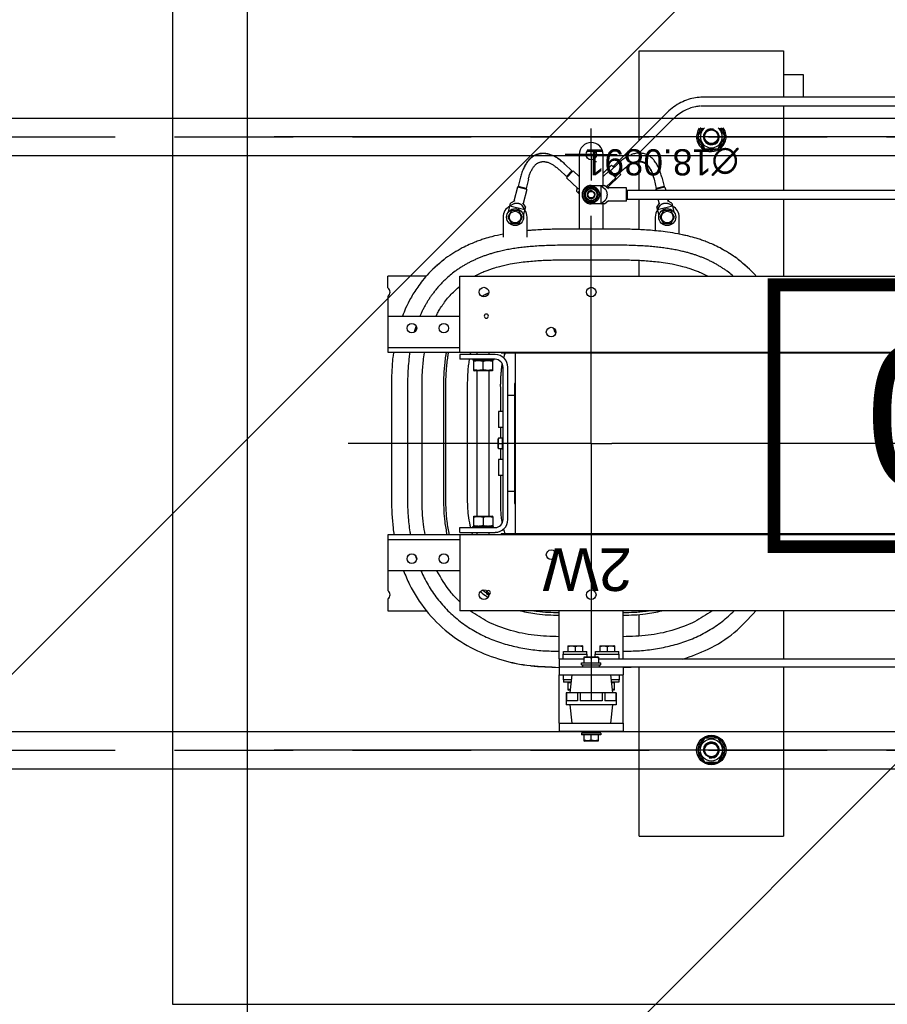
# Model space of a CAD drawing. Header units: centimetres. Extents: x -228435 to 111511, y -89367 to 428125.
# Tile 132 of 216: x -70844 to -69684, y 99900 to 101217. Entities that reach past the tile are written whole.
import ezdxf
from ezdxf.enums import TextEntityAlignment as Align

# ---------------------------------------------------------------- set-up
doc = ezdxf.new("R2010")
doc.units = ezdxf.units.CM
doc.header["$LTSCALE"] = 50
for name, pattern in [('CENTER', [2, 1.25, -0.25, 0.25, -0.25]), ('DASHDOT2', [12.7, 6.35, -3.175, 0, -3.175]), ('HIDDEN2', [4.7625, 3.175, -1.5875])]:
    doc.linetypes.add(name, pattern=pattern)
doc.layers.get('0').update_dxf_attribs({"color": 8})
for name, color, linetype in [('ARCH_INFO_AREA_ETYKIETY_200', 8, 'Continuous'), ('ARCH_INFO_OSIE_IST', 8, 'DASHDOT2'), ('ARCH_POMOCNICZE_IST', 8, 'HIDDEN2'), ('ARCH_WIDOK_IST', 8, 'Continuous'), ('Osie rzutów$0$ARCH_INFO_OSIE_OPISY_IST', 8, 'Continuous')]:
    doc.layers.add(name, color=color, linetype=linetype)
doc.layers.add('ARCH_WIDOK', color=8, linetype='Continuous', lineweight=13)
doc.layers.add('EL_Transformator RESIBLOC', color=8, linetype='Continuous', lineweight=25)
doc.styles.add('Arial', font='ARIAL.TTF')
doc.styles.add('TEXTSTYLE_4', font='txt', dxfattribs={"width": 0.8})

# ---------------------------------------------------------------- blocks, each defined once
blk = doc.blocks.new('resibloc 20-04')
at = {"layer": 'EL_Transformator RESIBLOC', "linetype": 'Continuous'}
for p, q in [((9041.98, 19094.04), (9041.98, 19116.65)), ((9061.27, 19116.65), (9041.98, 19116.65)), ((9061.27, 19116.65), (9061.27, 19094.04)), ((9050.7, 19106.76), (9049.77, 19105.15)), ((9052.55, 19106.76), (9050.7, 19106.76)), ((9053.48, 19105.15), (9052.55, 19106.76)), ((9049.88, 19105.35), (9049.83, 19105.35)), ((9049.77, 19105.15), (9050.7, 19103.55)), ((9049.83, 19104.96), (9049.88, 19104.96)), ((9052.55, 19103.55), (9053.48, 19105.15)), ((9066.73, 19103.92), (9066.81, 19103.95)), ((9066.73, 19103.92), (9066.73, 19103.14)), ((9066.81, 19103.95), (9068.58, 19103.95)), ((9068.66, 19103.92), (9068.58, 19103.95)), ((9068.66, 19103.14), (9068.66, 19103.92)), ((9050.7, 19103.55), (9052.55, 19103.55)), ((9071.98, 19102.61), (9063.41, 19102.61)), ((9063.41, 19101.54), (9063.41, 19102.61)), ((9066.41, 19103.14), (9068.98, 19103.14)), ((9066.41, 19102.88), (9066.41, 19103.14)), ((9066.41, 19102.88), (9068.98, 19102.88)), ((9066.56, 19102.61), (9066.56, 19102.88)), ((9067.69, 19103.85), (9067.69, 19103.14)), ((9068.82, 19102.61), (9068.82, 19102.88)), ((9068.98, 19102.88), (9068.98, 19103.14)), ((9071.98, 19101.54), (9071.98, 19102.61)), ((9071.98, 19101.54), (9063.41, 19101.54)), ((9063.41, 19101.54), (9063.41, 19095.11)), ((9064.82, 19099.13), (9065.12, 19101.54)), ((9070.57, 19099.13), (9070.27, 19101.54)), ((9071.98, 19101.54), (9071.98, 19095.11)), ((9064.37, 19099.13), (9071.02, 19099.13)), ((9064.37, 19097.52), (9064.37, 19099.13)), ((9071.02, 19097.52), (9071.02, 19099.13)), ((9064.37, 19097.52), (9071.02, 19097.52)), ((9064.38, 19098.59), (9065.86, 19098.59)), ((9064.38, 19097.52), (9064.38, 19098.59)), ((9065.12, 19095.11), (9064.82, 19097.52)), ((9065.86, 19097.52), (9065.86, 19098.59)), ((9066.21, 19098.59), (9069.18, 19098.59)), ((9066.21, 19097.52), (9066.21, 19098.59)), ((9069.18, 19097.52), (9069.18, 19098.59)), ((9069.53, 19098.59), (9071.01, 19098.59)), ((9069.53, 19097.52), (9069.53, 19098.59)), ((9070.27, 19095.11), (9070.57, 19097.52)), ((9071.01, 19097.52), (9071.01, 19098.59)), ((9064, 19096.07), (9065, 19096.07)), ((9064, 19095.75), (9064, 19096.07)), ((9064.59, 19097.11), (9064.66, 19097.14)), ((9064.59, 19097.11), (9064.59, 19096.1)), ((9064.66, 19096.07), (9064.59, 19096.1)), ((9064.66, 19097.14), (9064.87, 19097.14)), ((9070.39, 19096.07), (9071.39, 19096.07)), ((9070.52, 19097.14), (9070.73, 19097.14)), ((9070.8, 19097.11), (9070.73, 19097.14)), ((9070.73, 19096.07), (9070.8, 19096.1)), ((9070.8, 19096.1), (9070.8, 19097.11)), ((9071.39, 19095.75), (9071.39, 19096.07)), ((9071.98, 19095.11), (9063.41, 19095.11)), ((9063.41, 19094.04), (9063.41, 19095.11)), ((9063.94, 19095.75), (9065.04, 19095.75)), ((9063.94, 19095.11), (9063.94, 19095.75)), ((9070.35, 19095.75), (9071.44, 19095.75)), ((9071.44, 19095.11), (9071.44, 19095.75)), ((9071.98, 19092.97), (9071.98, 19095.11)), ((9063.41, 19094.04), (9007.98, 19094.04)), ((9071.98, 19094.04), (9063.41, 19094.04)), ((9068.98, 19093.77), (9066.41, 19093.77)), ((9066.41, 19093.77), (9066.41, 19093.5)), ((9068.98, 19093.5), (9066.41, 19093.5)), ((9066.57, 19094.04), (9066.57, 19093.77)), ((9066.73, 19092.73), (9066.73, 19093.5)), ((9067.69, 19092.79), (9067.69, 19093.5)), ((9068.66, 19092.73), (9068.66, 19093.5)), ((9068.83, 19094.04), (9068.83, 19093.77)), ((9068.98, 19093.77), (9068.98, 19093.5)), ((9066.73, 19092.97), (9004.66, 19092.97)), ((9041.98, 19086.54), (9041.98, 19092.97)), ((9063.41, 19092.97), (9063.41, 19086.54)), ((9063.94, 19092.97), (9063.94, 19092.32)), ((9067.16, 19092.32), (9063.94, 19092.32)), ((9064, 19092.32), (9064, 19092)), ((9066.73, 19092.73), (9066.81, 19092.7)), ((9068.58, 19092.7), (9066.81, 19092.7)), ((9067.11, 19092.32), (9067.11, 19092)), ((9067.16, 19092.7), (9067.16, 19092.32)), ((9068.23, 19092.7), (9068.23, 19092.32)), ((9071.44, 19092.32), (9068.23, 19092.32)), ((9068.28, 19092.32), (9068.28, 19092)), ((9068.66, 19092.73), (9068.58, 19092.7)), ((9071.98, 19092.97), (9068.66, 19092.97)), ((9071.39, 19092.32), (9071.39, 19092)), ((9071.44, 19092.97), (9071.44, 19092.32)), ((9071.98, 19092.97), (9071.98, 19086.54)), ((9067.11, 19092), (9064, 19092)), ((9064.58, 19091.23), (9064.66, 19091.2)), ((9064.59, 19091.23), (9064.59, 19092)), ((9066.44, 19091.2), (9064.66, 19091.2)), ((9065.55, 19091.29), (9065.55, 19092)), ((9066.52, 19091.23), (9066.44, 19091.2)), ((9066.52, 19091.23), (9066.52, 19092)), ((9071.39, 19092), (9068.28, 19092)), ((9068.87, 19091.23), (9068.87, 19092)), ((9068.87, 19091.23), (9068.95, 19091.2)), ((9070.73, 19091.2), (9068.95, 19091.2)), ((9069.84, 19091.29), (9069.84, 19092)), ((9070.81, 19091.23), (9070.73, 19091.2)), ((9070.8, 19091.23), (9070.8, 19092)), ((9061.27, 19089.91), (9061.27, 19087.03)), ((8922.13, 19086.54), (9085.26, 19086.54)), ((9061.27, 19086.71), (9061.27, 19086.54)), ((9085.26, 19076.36), (9085.26, 19086.54)), ((9094.9, 19086.54), (9089.7, 19086.54)), ((9094.9, 19084.94), (9094.9, 19086.54)), ((9094.9, 19076.36), (9094.9, 19083.84)), ((9085.26, 19081.18), (9094.9, 19081.18)), ((8927.64, 19076.36), (9079.75, 19076.36)), ((8927.64, 19076.26), (9079.75, 19076.26)), ((9077.87, 19052.05), (9077.87, 19076.26)), ((9079.75, 19076.36), (9094.9, 19076.36)), ((9079.75, 19076.36), (9079.75, 19076.26)), ((9081.36, 19076.36), (9081.36, 19076.05)), ((9082.94, 19076.36), (9082.94, 19076.05)), ((9094.9, 19077), (9085.26, 19077)), ((9085.26, 19076.05), (9080.54, 19076.05)), ((9085.26, 19075.4), (9080.54, 19075.4)), ((9080.76, 19075.4), (9080.76, 19075.28)), ((9083.54, 19075.28), (9080.76, 19075.28)), ((9080.94, 19075.28), (9080.86, 19075.24)), ((9080.86, 19073.92), (9080.86, 19075.24)), ((9082.15, 19074), (9082.15, 19075.16)), ((9083.35, 19075.28), (9083.44, 19075.24)), ((9083.43, 19073.92), (9083.43, 19075.24)), ((9083.54, 19075.4), (9083.54, 19075.28)), ((9085.26, 19076.05), (9085.26, 19075.4)), ((9078.83, 19074.33), (9078.83, 19053.98)), ((9079.47, 19074.33), (9079.47, 19053.98)), ((9080.86, 19073.92), (9080.94, 19073.88)), ((9083.35, 19073.88), (9080.94, 19073.88)), ((9081.36, 19073.88), (9081.36, 19054.43)), ((9082.94, 19073.88), (9082.94, 19054.43)), ((9083.44, 19073.92), (9083.35, 19073.88)), ((9077.97, 19072.19), (9077.87, 19072.19)), ((9077.97, 19056.12), (9077.97, 19072.19)), ((9079.8, 19071.65), (9079.8, 19068.44)), ((9084.27, 19056.65), (9084.27, 19071.65)), ((9087.14, 19071.65), (9087.14, 19056.65)), ((9087.46, 19056.65), (9087.46, 19071.65)), ((9090.32, 19071.65), (9090.32, 19056.65)), ((9092.27, 19056.65), (9092.27, 19071.65)), ((9094.42, 19056.65), (9094.42, 19071.65)), ((9077.97, 19070.58), (9078.83, 19070.58)), ((9079.47, 19068.44), (9080.11, 19068.44)), ((9080.11, 19066.3), (9080.11, 19068.44)), ((9079.47, 19066.3), (9080.11, 19066.3)), ((9079.8, 19066.3), (9079.8, 19064.85)), ((9079.47, 19064.96), (9079.56, 19064.96)), ((9079.56, 19064.96), (9079.56, 19063.47)), ((9080.09, 19064.85), (9079.56, 19064.85)), ((9080.09, 19064.85), (9080.12, 19064.78)), ((9080.12, 19064.78), (9080.12, 19063.53)), ((9079.47, 19063.35), (9079.56, 19063.35)), ((9080.05, 19064.15), (9079.56, 19064.15)), ((9079.56, 19063.46), (9080.09, 19063.46)), ((9079.56, 19063.46), (9079.56, 19063.35)), ((9079.8, 19063.46), (9079.8, 19062.01)), ((9080.09, 19063.46), (9080.12, 19063.53)), ((9079.47, 19062.01), (9080.11, 19062.01)), ((9080.11, 19059.87), (9080.11, 19062.01)), ((9079.47, 19059.87), (9080.11, 19059.87)), ((9079.8, 19059.87), (9079.8, 19056.65)), ((9077.97, 19057.73), (9078.83, 19057.73)), ((9077.87, 19056.12), (9077.97, 19056.12)), ((9080.86, 19054.39), (9080.94, 19054.43)), ((9080.86, 19054.39), (9080.86, 19053.07)), ((9080.94, 19054.43), (9083.35, 19054.43)), ((9082.15, 19054.31), (9082.15, 19053.15)), ((9083.44, 19054.39), (9083.35, 19054.43)), ((9083.43, 19053.07), (9083.43, 19054.39)), ((9080.54, 19052.9), (9085.26, 19052.9)), ((9080.76, 19053.03), (9083.54, 19053.03)), ((9080.76, 19052.9), (9080.76, 19053.03)), ((9080.94, 19053.03), (9080.86, 19053.07)), ((9083.35, 19053.03), (9083.44, 19053.07)), ((9083.54, 19052.9), (9083.54, 19053.03)), ((9085.26, 19052.26), (9085.26, 19052.9)), ((9079.75, 19052.05), (8927.64, 19052.05)), ((9079.75, 19051.95), (8927.64, 19051.95)), ((9079.75, 19051.95), (9079.75, 19052.05)), ((9094.9, 19051.95), (9079.75, 19051.95)), ((9080.54, 19052.26), (9085.26, 19052.26)), ((9081.36, 19052.26), (9081.36, 19051.95)), ((9082.94, 19052.26), (9082.94, 19051.95)), ((9085.26, 19051.95), (9085.26, 19041.77)), ((9094.9, 19051.31), (9085.26, 19051.31)), ((9094.9, 19044.47), (9094.9, 19051.95)), ((9094.9, 19047.13), (9085.26, 19047.13)), ((9094.9, 19043.36), (9094.9, 19041.77)), ((9085.26, 19041.77), (8943.44, 19041.77)), ((9041.98, 19031.48), (9041.98, 19041.77)), ((9061.27, 19041.77), (9061.27, 19039.67)), ((9089.73, 19041.77), (9094.9, 19041.77)), ((9070.91, 19039.6), (9064.48, 19039.6)), ((9064.48, 19037.65), (9070.91, 19037.65)), ((9055.91, 19036.18), (9055.91, 19033.89)), ((9059.12, 19033.89), (9059.12, 19035.72)), ((9061.27, 19035.58), (9061.27, 19031.48)), ((9064.48, 19035.5), (9070.91, 19035.5)), ((9066.09, 19035.5), (9066.09, 19032.12)), ((9069.3, 19025.53), (9069.3, 19035.5)), ((9076.27, 19036.57), (9076.27, 19033.89)), ((9079.48, 19033.89), (9079.48, 19036.57)), ((9057.02, 19034.75), (9056.53, 19033.89)), ((9058.01, 19034.75), (9057.02, 19034.75)), ((9058.51, 19033.89), (9058.01, 19034.75)), ((9077.38, 19034.75), (9076.88, 19033.89)), ((9078.37, 19034.75), (9077.38, 19034.75)), ((9078.86, 19033.89), (9078.37, 19034.75)), ((9056.53, 19033.89), (9057.02, 19033.03)), ((9056.92, 19032.04), (9056.64, 19033.19)), ((9058.81, 19032.88), (9056.83, 19032.4)), ((9057.02, 19033.03), (9058.01, 19033.03)), ((9058.01, 19033.03), (9058.51, 19033.89)), ((9058.81, 19032.88), (9058.45, 19032.34)), ((9058.62, 19033.67), (9058.89, 19032.52)), ((9076.5, 19032.52), (9076.77, 19033.67)), ((9078.56, 19032.4), (9076.58, 19032.88)), ((9076.58, 19032.88), (9076.94, 19032.34)), ((9076.88, 19033.89), (9077.38, 19033.03)), ((9077.38, 19033.03), (9078.37, 19033.03)), ((9078.37, 19033.03), (9078.86, 19033.89)), ((9078.75, 19033.19), (9078.47, 19032.04)), ((9062.87, 19031.48), (9013.95, 19031.48)), ((9056.83, 19032.4), (9057.39, 19032.08)), ((9056.92, 19032.04), (9057.48, 19031.72)), ((9057.44, 19031.48), (9057.36, 19031.78)), ((9058.54, 19031.98), (9058.89, 19032.52)), ((9058.76, 19031.48), (9058.61, 19032.09)), ((9062.87, 19030.3), (9062.87, 19031.48)), ((9062.98, 19031.77), (9065.48, 19031.77)), ((9062.98, 19031.77), (9062.98, 19030)), ((9065.91, 19032.12), (9065.38, 19031.69)), ((9066.41, 19032.12), (9065.87, 19031.69)), ((9065.91, 19032.12), (9067.69, 19032.12)), ((9066.41, 19029.66), (9066.41, 19032.12)), ((9067.2, 19031.75), (9066.71, 19030.89)), ((9068.19, 19031.75), (9067.2, 19031.75)), ((9068.68, 19030.89), (9068.19, 19031.75)), ((9076.32, 19030.19), (9076.78, 19032.09)), ((9076.5, 19032.52), (9076.85, 19031.98)), ((9077.57, 19029.88), (9078.03, 19031.78)), ((9077.91, 19031.72), (9078.47, 19032.04)), ((9078.56, 19032.4), (9078, 19032.08)), ((9062.87, 19030.3), (9013.67, 19030.3)), ((9041.98, 19019.05), (9041.98, 19030.3)), ((9057.82, 19029.88), (9057.72, 19030.3)), ((9057.82, 19029.88), (9059.07, 19030.19)), ((9059.07, 19030.19), (9059.04, 19030.3)), ((9061.27, 19030.3), (9061.27, 19026.47)), ((9062.98, 19031.42), (9062.87, 19031.42)), ((9062.98, 19030.35), (9062.87, 19030.35)), ((9066.71, 19030.89), (9067.2, 19030.03)), ((9068.19, 19030.03), (9068.68, 19030.89)), ((9068.66, 19030.99), (9068.62, 19030.99)), ((9068.62, 19030.78), (9068.66, 19030.78)), ((9069.3, 19030.76), (9069.6, 19030.48)), ((9069.3, 19030.44), (9069.46, 19030.61)), ((9069.6, 19030.48), (9069.59, 19029.97)), ((9076.32, 19030.19), (9077.57, 19029.88)), ((9057.95, 19029.81), (9058.99, 19030.06)), ((9058.25, 19028.56), (9057.95, 19029.81)), ((9058.08, 19029.84), (9058.06, 19029.94)), ((9058.86, 19030.03), (9058.84, 19030.13)), ((9059.29, 19028.81), (9058.99, 19030.06)), ((9062.98, 19030), (9065.48, 19030)), ((9063.74, 19028.18), (9065.5, 19029.95)), ((9064.38, 19028.62), (9065.67, 19029.85)), ((9065.38, 19030.09), (9065.91, 19029.66)), ((9065.51, 19029.98), (9065.49, 19029.82)), ((9066.41, 19029.66), (9065.87, 19030.09)), ((9067.69, 19029.66), (9065.91, 19029.66)), ((9066.09, 19029.66), (9066.09, 19025.53)), ((9067.2, 19030.03), (9068.19, 19030.03)), ((9071.01, 19028.62), (9069.52, 19030.04)), ((9076.09, 19028.81), (9076.4, 19030.06)), ((9076.4, 19030.06), (9077.44, 19029.81)), ((9076.53, 19030.03), (9076.55, 19030.13)), ((9077.14, 19028.56), (9077.44, 19029.81)), ((9077.31, 19029.84), (9077.33, 19029.94)), ((9064.38, 19028.47), (9063.44, 19027.58)), ((9063.74, 19028.18), (9063.9, 19028.02)), ((9065.11, 19027.69), (9064.18, 19026.81)), ((9064.38, 19028.62), (9065.27, 19027.69)), ((9065.11, 19027.69), (9064.38, 19028.47)), ((9064.99, 19026.93), (9066.09, 19028.03)), ((9065.27, 19027.69), (9066.09, 19028.47)), ((9070.12, 19027.69), (9069.3, 19028.47)), ((9070.12, 19027.69), (9071.01, 19028.62)), ((9071.01, 19028.47), (9070.28, 19027.69)), ((9070.28, 19027.69), (9071.21, 19026.81)), ((9071.01, 19028.47), (9071.95, 19027.58)), ((9057.71, 19020.07), (9064.7, 19027.06)), ((9064.58, 19027.19), (9064.7, 19027.06)), ((9064.66, 19027.26), (9064.99, 19026.93)), ((9064.66, 19027.1), (9064.74, 19027.18)), ((9067.17, 19026.45), (9066.99, 19026.45)), ((9067.26, 19026.29), (9067.17, 19026.45)), ((9056.88, 19020.9), (9061.31, 19025.34)), ((9061.27, 19025.34), (9061.27, 19025.29)), ((9067.6, 19025.53), (9067.78, 19025.53)), ((9067.69, 19025.44), (9067.69, 19025.62)), ((9050.7, 19024.76), (9049.77, 19023.15)), ((9052.55, 19024.76), (9050.7, 19024.76)), ((9053.48, 19023.15), (9052.55, 19024.76)), ((9061.27, 19023.63), (9061.27, 19011.65)), ((9049.77, 19023.15), (9050.45, 19021.98)), ((9052.8, 19021.98), (9053.48, 19023.15)), ((9053.41, 19023.35), (9053.37, 19023.35)), ((9053.37, 19022.96), (9053.41, 19022.96)), ((8954.37, 19019.05), (9053.02, 19019.05)), ((8954.37, 19017.87), (9053.02, 19017.87)), ((9039.3, 19017.87), (9039.3, 19014.87)), ((9041.98, 19011.65), (9041.98, 19017.87)), ((9039.3, 19014.87), (9041.98, 19014.87)), ((9061.27, 19011.65), (9041.98, 19011.65))]:
    blk.add_line(p, q, dxfattribs=at)
at = {"layer": 'EL_Transformator RESIBLOC', "linetype": 'CENTER', "ltscale": 30}
for p, q in [((8898.71, 19105.15), (9110.09, 19105.15)), ((8898.71, 19023.15), (9110.09, 19023.15))]:
    blk.add_line(p, q, dxfattribs=at)
at = {"layer": 'EL_Transformator RESIBLOC', "linetype": 'CENTER'}
for p, q in [((9067.69, 19093.5), (9067.69, 19098.61)), ((9067.69, 19064.15), (9067.69, 19092.79)), ((9003.69, 19064.15), (9064.91, 19064.15)), ((9067.69, 19064.15), (9064.91, 19064.15)), ((9067.69, 19064.15), (9079.56, 19064.15)), ((9067.69, 19064.15), (9067.69, 19033.7)), ((9080.05, 19064.15), (9100.21, 19064.15)), ((9067.69, 19025.53), (9067.69, 19029.01)), ((9067.69, 19025.53), (9064.22, 19025.53)), ((9067.69, 19025.53), (9071.17, 19025.53)), ((9067.69, 19025.53), (9067.69, 19022.05))]:
    blk.add_line(p, q, dxfattribs=at)
at = {"layer": 'EL_Transformator RESIBLOC', "linetype": 'Continuous'}
for centre, radius in [((9051.62, 19105.15), 1.98), ((9051.62, 19105.15), 1.48), ((9051.62, 19105.15), 0.985), ((9051.62, 19105.15), 0.907), ((9067.69, 19084.39), 0.643), ((9082.04, 19084.39), 0.643), ((9087.4, 19079.57), 0.643), ((9091.68, 19079.57), 0.643), ((9073.05, 19079.04), 0.643), ((9073.05, 19049.27), 0.643), ((9087.4, 19048.74), 0.643), ((9091.68, 19048.74), 0.643), ((9067.69, 19043.92), 0.643), ((9082.04, 19043.92), 0.643), ((9057.52, 19033.89), 1.13), ((9057.52, 19033.89), 0.782), ((9077.87, 19033.89), 1.13), ((9077.87, 19033.89), 0.782), ((9067.69, 19030.89), 1.13), ((9067.69, 19030.89), 0.782), ((9067.69, 19030.89), 0.484), ((9067.69, 19030.89), 0.437), ((9067.69, 19025.53), 0.696), ((9051.62, 19023.15), 0.985), ((9051.62, 19023.15), 0.907)]:
    blk.add_circle(centre, radius, dxfattribs=at)
for centre, radius, start, end in [((9051.62, 19105.15), 1.8, 123.4386, 173.8494), ((9051.62, 19105.15), 1.8, 63.4943, 116.693), ((9051.62, 19105.15), 1.8, 3.3262, 56.481), ((9051.62, 19105.15), 1.07, 75, 15), ((9051.62, 19105.15), 1.8, 186.1506, 236.5614), ((9051.62, 19105.15), 1.8, 303.519, 356.6738), ((9051.62, 19105.15), 1.8, 243.307, 296.5057), ((9081.46, 19084.11), 0.278, 0, 180), ((9095.23, 19084.39), 0.643, 121.1089, 238.8911), ((9081.46, 19084.11), 0.278, 180, 0), ((9071.98, 19079.57), 0.75, 306.5086, 0), ((9080.54, 19074.33), 1.71, 90, 180), ((9080.54, 19074.33), 1.07, 90, 180), ((9080.54, 19053.98), 1.71, 180, 270), ((9080.54, 19053.98), 1.07, 180, 270), ((9071.98, 19048.74), 0.75, 0, 53.4914), ((9081.72, 19047.13), 0.278, 0, 180), ((9081.72, 19047.13), 0.278, 180, 0), ((9095.23, 19043.92), 0.643, 121.1089, 238.8911), ((9057.52, 19033.89), 1.61, 180, 243.0757), ((9057.52, 19033.89), 1.61, 321.9693, 0), ((9077.87, 19033.89), 1.61, 180, 215.96), ((9077.87, 19033.89), 1.61, 294.7467, 0), ((9067.69, 19030.89), 0.97, 122.533, 177.5289), ((9067.69, 19030.89), 0.97, 62.4012, 117.5111), ((9067.69, 19030.89), 1.23, 270, 90), ((9067.69, 19030.89), 0.97, 6.2803, 57.4736), ((9067.69, 19030.89), 0.97, 182.4711, 237.467), ((9067.69, 19030.89), 0.536, 255, 195), ((9067.69, 19030.89), 0.97, 302.5264, 353.7197), ((9067.69, 19030.89), 0.97, 242.4889, 297.5988), ((9051.62, 19023.15), 1.98, 324.2894, 216.495), ((9051.62, 19023.15), 1.8, 63.307, 116.5057), ((9067.69, 19025.53), 1.61, 180, 0), ((9051.62, 19023.15), 1.8, 123.519, 176.6738), ((9051.62, 19023.15), 1.48, 307.3666, 232.6334), ((9051.62, 19023.15), 1.07, 255, 195), ((9051.62, 19023.15), 1.8, 6.1506, 56.5614), ((9051.62, 19023.15), 1.8, 183.3262, 220.9331), ((9051.62, 19023.15), 1.8, 319.085, 353.8494)]:
    blk.add_arc(centre, radius, start, end, dxfattribs=at)
for points in [[(9066.73, 19103.85), (9066.85, 19103.88), (9066.97, 19103.9), (9067.09, 19103.91), (9067.21, 19103.92), (9067.33, 19103.91), (9067.45, 19103.9), (9067.57, 19103.88), (9067.69, 19103.85)], [(9067.69, 19103.85), (9067.82, 19103.88), (9067.94, 19103.9), (9068.06, 19103.91), (9068.18, 19103.92), (9068.3, 19103.91), (9068.42, 19103.9), (9068.54, 19103.88), (9068.66, 19103.85)], [(9064.59, 19097.05), (9064.7, 19097.07), (9064.8, 19097.09), (9064.87, 19097.1)], [(9065, 19096.1), (9064.91, 19096.11), (9064.8, 19096.12), (9064.7, 19096.14), (9064.59, 19096.17)], [(9070.8, 19096.17), (9070.69, 19096.14), (9070.58, 19096.12), (9070.48, 19096.11), (9070.39, 19096.1)], [(9070.52, 19097.1), (9070.58, 19097.09), (9070.69, 19097.07), (9070.8, 19097.05)], [(9063.41, 19094.1), (9062.34, 19094.08)], [(9075.7, 19093.88), (9071.98, 19094.1)], [(9092.8, 19081.18), (9091.99, 19083.02), (9089.77, 19086.49), (9086.82, 19089.45), (9083.35, 19091.66), (9079.63, 19093.1), (9075.82, 19093.87), (9071.98, 19094.1)], [(9092.8, 19081.18), (9091.99, 19083.02), (9089.77, 19086.49), (9086.82, 19089.45), (9083.35, 19091.66), (9079.63, 19093.1), (9075.82, 19093.87), (9075.7, 19093.88)], [(9055.45, 19093.01), (9052.04, 19091.66), (9048.57, 19089.45), (9045.67, 19086.56)], [(9067.69, 19092.79), (9067.57, 19092.76), (9067.45, 19092.74), (9067.33, 19092.73), (9067.21, 19092.73), (9067.09, 19092.73), (9066.97, 19092.74), (9066.85, 19092.76), (9066.73, 19092.79)], [(9068.66, 19092.79), (9068.54, 19092.76), (9068.42, 19092.74), (9068.3, 19092.73), (9068.18, 19092.73), (9068.06, 19092.73), (9067.94, 19092.74), (9067.82, 19092.76), (9067.69, 19092.79)], [(9063.41, 19091.94), (9061.25, 19091.87), (9059.1, 19091.62), (9056.98, 19091.19), (9054.91, 19090.56), (9052.94, 19089.7), (9051.07, 19088.6), (9049.34, 19087.27), (9048.57, 19086.56)], [(9065.55, 19091.29), (9065.41, 19091.26), (9065.27, 19091.24), (9065.14, 19091.23), (9065, 19091.23), (9064.87, 19091.24), (9064.73, 19091.26), (9064.59, 19091.29)], [(9066.52, 19091.29), (9066.38, 19091.26), (9066.24, 19091.24), (9066.1, 19091.23), (9065.97, 19091.23), (9065.83, 19091.24), (9065.69, 19091.26), (9065.55, 19091.29)], [(9069.84, 19091.29), (9069.7, 19091.26), (9069.56, 19091.24), (9069.42, 19091.23), (9069.29, 19091.23), (9069.15, 19091.24), (9069.01, 19091.26), (9068.87, 19091.29)], [(9070.8, 19091.29), (9070.66, 19091.26), (9070.52, 19091.24), (9070.39, 19091.23), (9070.25, 19091.23), (9070.12, 19091.24), (9069.98, 19091.26), (9069.84, 19091.29)], [(9090.46, 19081.19), (9090.02, 19082.13), (9088.93, 19084), (9087.6, 19085.73), (9086.05, 19087.27), (9084.32, 19088.6), (9082.45, 19089.7), (9080.47, 19090.56), (9078.41, 19091.19), (9076.29, 19091.62), (9074.14, 19091.87), (9071.98, 19091.94)], [(9051.55, 19086.57), (9053.87, 19087.99), (9056.89, 19089.16), (9060.08, 19089.8), (9063.41, 19090)], [(9071.98, 19090), (9075.31, 19089.8), (9078.5, 19089.16), (9081.52, 19087.99), (9083.84, 19086.57)], [(9063.41, 19087.13), (9060.43, 19086.95), (9058.23, 19086.55)], [(9059.86, 19086.55), (9060.47, 19086.64), (9063.41, 19086.81)], [(9077.16, 19086.55), (9074.96, 19086.95), (9071.98, 19087.13)], [(9071.98, 19086.81), (9074.92, 19086.64), (9075.53, 19086.55)], [(9081.42, 19084.37), (9082.22, 19083.79)], [(9081.58, 19084.65), (9081.49, 19084.71)], [(9082.51, 19083.97), (9082.47, 19084.01), (9081.58, 19084.65)], [(9085.28, 19085.34), (9086.57, 19083.93), (9088.32, 19081.18)], [(9091.08, 19079.58), (9091.07, 19079.61)], [(9091.2, 19079.22), (9091.08, 19079.58)], [(9079.17, 19076.26), (9079.24, 19076.09), (9079.37, 19075.73), (9079.41, 19075.59)], [(9083.68, 19076.05), (9083.62, 19076.23), (9083.57, 19076.36)], [(9086.66, 19076.36), (9086.96, 19074.59), (9087.14, 19071.65)], [(9087.46, 19071.65), (9087.28, 19074.63), (9086.99, 19076.36)], [(9089.91, 19076.36), (9090.12, 19074.98), (9090.32, 19071.65)], [(9091.9, 19076.29), (9091.89, 19076.36)], [(9092.27, 19071.65), (9092.19, 19073.81), (9091.95, 19075.97), (9091.9, 19076.29)], [(9094.42, 19071.65), (9094.19, 19075.49), (9094.07, 19076.36)], [(9094.42, 19071.65), (9094.19, 19075.49), (9094.07, 19076.36)], [(9080.86, 19075.16), (9081.01, 19075.19), (9081.15, 19075.22), (9081.29, 19075.23), (9081.43, 19075.24), (9081.58, 19075.24), (9081.72, 19075.23), (9081.86, 19075.22), (9082, 19075.19), (9082.15, 19075.16)], [(9082.15, 19075.16), (9082.3, 19075.19), (9082.44, 19075.22), (9082.58, 19075.23), (9082.72, 19075.24), (9082.86, 19075.24), (9083, 19075.23), (9083.14, 19075.22), (9083.29, 19075.19), (9083.43, 19075.16)], [(9084.27, 19071.65), (9084.11, 19074.1), (9083.85, 19075.41)], [(9079.59, 19074.79), (9079.62, 19074.59), (9079.67, 19074.19), (9079.72, 19073.78), (9079.75, 19073.36), (9079.77, 19072.94), (9079.79, 19072.52), (9079.8, 19072.09), (9079.8, 19071.65)], [(9082.15, 19074), (9082, 19073.97), (9081.86, 19073.94), (9081.72, 19073.93), (9081.58, 19073.92), (9081.43, 19073.92), (9081.29, 19073.93), (9081.15, 19073.94), (9081.01, 19073.97), (9080.86, 19074)], [(9083.43, 19074), (9083.29, 19073.97), (9083.14, 19073.94), (9083, 19073.93), (9082.86, 19073.92), (9082.72, 19073.92), (9082.58, 19073.93), (9082.44, 19073.94), (9082.3, 19073.97), (9082.15, 19074)], [(9080.05, 19064.85), (9080.07, 19064.77), (9080.08, 19064.69), (9080.09, 19064.62), (9080.09, 19064.54), (9080.09, 19064.46), (9080.09, 19064.39), (9080.08, 19064.31), (9080.07, 19064.23), (9080.05, 19064.15)], [(9080.05, 19064.15), (9080.07, 19064.07), (9080.08, 19064), (9080.09, 19063.92), (9080.09, 19063.84), (9080.09, 19063.77), (9080.09, 19063.69), (9080.08, 19063.61), (9080.07, 19063.54), (9080.05, 19063.46)], [(9079.8, 19056.65), (9079.8, 19056.15), (9079.78, 19055.64), (9079.76, 19055.14), (9079.72, 19054.65), (9079.67, 19054.17), (9079.61, 19053.69), (9079.58, 19053.53)], [(9084.01, 19052.9), (9084.02, 19052.99), (9084.13, 19053.76), (9084.2, 19054.51), (9084.24, 19055.24), (9084.26, 19055.95), (9084.27, 19056.65)], [(9087.14, 19056.65), (9087.13, 19055.89), (9087.1, 19055.11), (9087.05, 19054.29), (9086.97, 19053.44), (9086.85, 19052.53), (9086.75, 19051.95)], [(9087.07, 19051.95), (9087.17, 19052.48), (9087.29, 19053.41), (9087.37, 19054.27), (9087.42, 19055.09), (9087.45, 19055.88), (9087.46, 19056.65)], [(9090.32, 19056.65), (9090.31, 19055.82), (9090.29, 19054.96), (9090.23, 19054.05), (9090.14, 19053.09), (9090, 19052.03), (9089.98, 19051.95)], [(9091.96, 19051.99), (9092.04, 19052.58), (9092.16, 19053.79), (9092.24, 19055.14), (9092.27, 19056.65)], [(9094.13, 19051.95), (9094.22, 19052.63), (9094.32, 19053.74), (9094.38, 19054.77), (9094.42, 19055.74), (9094.42, 19056.65)], [(9080.86, 19054.31), (9081.01, 19054.34), (9081.15, 19054.37), (9081.29, 19054.38), (9081.43, 19054.39), (9081.58, 19054.39), (9081.72, 19054.38), (9081.86, 19054.37), (9082, 19054.34), (9082.15, 19054.31)], [(9082.15, 19054.31), (9082.3, 19054.34), (9082.44, 19054.37), (9082.58, 19054.38), (9082.72, 19054.39), (9082.86, 19054.39), (9083, 19054.38), (9083.14, 19054.37), (9083.29, 19054.34), (9083.43, 19054.31)], [(9079.4, 19052.73), (9079.27, 19052.33), (9079.15, 19052.04)], [(9082.15, 19053.15), (9082, 19053.12), (9081.86, 19053.09), (9081.72, 19053.08), (9081.58, 19053.07), (9081.43, 19053.07), (9081.29, 19053.08), (9081.15, 19053.09), (9081.01, 19053.12), (9080.86, 19053.15)], [(9083.43, 19053.15), (9083.29, 19053.12), (9083.14, 19053.09), (9083, 19053.08), (9082.86, 19053.07), (9082.72, 19053.07), (9082.58, 19053.08), (9082.44, 19053.09), (9082.3, 19053.12), (9082.15, 19053.15)], [(9083.81, 19051.95), (9083.86, 19052.16), (9083.89, 19052.26)], [(9091.12, 19048.44), (9091.2, 19048.69)], [(9091.2, 19048.69), (9091.28, 19048.95)], [(9091.28, 19048.95), (9091.38, 19049.28)], [(9088.46, 19047.13), (9088.26, 19046.75), (9087.93, 19046.18), (9087.54, 19045.59), (9087.05, 19044.93), (9086.41, 19044.2), (9085.26, 19043.11)], [(9085.89, 19041.14), (9086.55, 19041.65), (9087.14, 19042.18), (9087.66, 19042.69), (9088.1, 19043.17), (9088.47, 19043.6), (9088.78, 19044), (9089.06, 19044.37), (9089.32, 19044.75), (9089.57, 19045.14), (9089.8, 19045.53), (9090.03, 19045.93), (9090.24, 19046.34), (9090.44, 19046.76), (9090.61, 19047.13)], [(9087.17, 19039.4), (9089.41, 19041.4), (9090.25, 19042.37), (9090.9, 19043.25), (9091.42, 19044.03), (9091.85, 19044.76), (9092.51, 19046.08), (9092.94, 19047.12)], [(9088.74, 19040.72), (9089.41, 19041.4), (9090.25, 19042.37), (9090.9, 19043.25), (9091.42, 19044.03), (9091.85, 19044.76), (9092.51, 19046.08), (9092.94, 19047.12)], [(9081.43, 19044.05), (9081.66, 19044.17)], [(9081.66, 19044.17), (9081.73, 19044.2), (9082.27, 19044.5)], [(9045.65, 19041.76), (9045.98, 19041.4), (9046.65, 19040.72)], [(9045.65, 19041.76), (9045.98, 19041.4), (9048.22, 19039.4)], [(9046.65, 19040.72), (9048.22, 19039.4)], [(9048.71, 19041.77), (9048.84, 19041.65), (9049.5, 19041.14)], [(9049.5, 19041.14), (9049.88, 19040.87), (9050.26, 19040.62), (9050.65, 19040.37), (9051.05, 19040.14), (9051.46, 19039.93), (9051.87, 19039.72), (9052.28, 19039.53), (9052.69, 19039.35), (9053.12, 19039.19), (9053.54, 19039.03), (9053.97, 19038.89), (9054.41, 19038.75), (9054.91, 19038.61), (9055.48, 19038.47), (9056.13, 19038.32), (9056.85, 19038.19), (9057.59, 19038.07), (9058.36, 19037.96), (9059.16, 19037.88), (9060.02, 19037.8), (9060.97, 19037.74), (9062.03, 19037.69), (9063.2, 19037.66), (9064.48, 19037.65)], [(9064.48, 19039.6), (9063.64, 19039.6), (9062.79, 19039.62), (9061.92, 19039.64), (9061.03, 19039.68), (9060.09, 19039.75), (9059.11, 19039.84), (9058.05, 19039.96), (9056.87, 19040.16), (9055.46, 19040.48), (9054.62, 19040.72), (9054.15, 19040.88), (9053.65, 19041.07), (9053.06, 19041.31), (9052.34, 19041.66), (9052.12, 19041.77)], [(9083.26, 19041.77), (9083.05, 19041.66), (9082.33, 19041.31), (9081.74, 19041.07), (9081.24, 19040.88), (9080.77, 19040.72), (9079.93, 19040.48), (9078.52, 19040.16), (9077.34, 19039.96), (9076.28, 19039.84), (9075.29, 19039.75), (9074.36, 19039.68), (9073.47, 19039.64), (9072.6, 19039.62), (9071.75, 19039.6), (9070.91, 19039.6)], [(9070.91, 19037.65), (9072.21, 19037.66), (9073.4, 19037.7), (9074.47, 19037.74), (9075.43, 19037.81), (9076.29, 19037.88), (9077.11, 19037.97), (9077.9, 19038.08), (9078.68, 19038.21), (9079.43, 19038.36), (9080.12, 19038.52), (9080.71, 19038.67), (9081.22, 19038.82), (9081.68, 19038.97), (9082.12, 19039.13), (9082.56, 19039.3), (9083.01, 19039.49), (9083.44, 19039.68), (9083.86, 19039.89), (9084.28, 19040.11), (9084.69, 19040.35), (9085.1, 19040.6), (9085.5, 19040.86), (9085.89, 19041.14)], [(9087.17, 19039.4), (9088.74, 19040.72)], [(9048.22, 19039.4), (9049.42, 19038.6)], [(9048.22, 19039.4), (9050.46, 19038.02), (9051.38, 19037.57), (9052.15, 19037.25), (9052.78, 19037.01), (9053.37, 19036.81), (9054.41, 19036.51), (9056.11, 19036.13), (9057.48, 19035.9), (9058.69, 19035.76), (9059.78, 19035.66), (9060.8, 19035.59), (9061.77, 19035.54), (9062.7, 19035.52), (9063.6, 19035.5), (9064.48, 19035.5)], [(9079.48, 19036.17), (9080.98, 19036.51), (9082.02, 19036.81), (9082.61, 19037.01), (9083.24, 19037.25), (9084, 19037.57), (9084.93, 19038.02), (9087.17, 19039.4)], [(9049.42, 19038.6), (9050.46, 19038.02), (9051.38, 19037.57), (9052.15, 19037.25), (9052.78, 19037.01), (9053.37, 19036.81), (9054.41, 19036.51), (9055.91, 19036.17)], [(9070.91, 19035.5), (9071.79, 19035.5), (9072.69, 19035.52), (9073.62, 19035.54), (9074.59, 19035.59), (9075.61, 19035.66), (9076.27, 19035.71)], [(9058.45, 19032.34), (9058.4, 19032.27), (9058.33, 19032.21), (9058.25, 19032.15), (9058.16, 19032.1), (9058.06, 19032.07), (9057.96, 19032.04), (9057.86, 19032.02), (9057.76, 19032.01), (9057.66, 19032.01), (9057.56, 19032.02), (9057.47, 19032.04), (9057.39, 19032.08)], [(9065.87, 19030.09), (9065.79, 19030.16), (9065.73, 19030.26), (9065.67, 19030.37), (9065.63, 19030.49), (9065.6, 19030.62), (9065.58, 19030.75), (9065.57, 19030.89), (9065.58, 19031.02), (9065.6, 19031.16), (9065.63, 19031.29), (9065.67, 19031.41), (9065.73, 19031.52), (9065.79, 19031.61), (9065.87, 19031.69)], [(9078, 19032.08), (9077.92, 19032.04), (9077.83, 19032.02), (9077.73, 19032.01), (9077.63, 19032.01), (9077.53, 19032.02), (9077.43, 19032.04), (9077.33, 19032.07), (9077.23, 19032.1), (9077.14, 19032.15), (9077.06, 19032.21), (9076.99, 19032.27), (9076.94, 19032.34)], [(9069.3, 19030.11), (9069.32, 19030.11), (9069.4, 19030.1), (9069.46, 19030.08), (9069.52, 19030.04)], [(9058.25, 19028.56), (9058.33, 19028.27), (9058.42, 19027.97), (9058.52, 19027.66), (9058.64, 19027.36), (9058.78, 19027.08), (9058.92, 19026.81), (9059.08, 19026.57), (9059.25, 19026.34), (9059.42, 19026.14), (9059.61, 19025.96), (9059.82, 19025.8), (9060.04, 19025.65), (9060.29, 19025.53), (9060.55, 19025.43), (9060.83, 19025.37), (9061.11, 19025.34), (9061.37, 19025.34), (9061.63, 19025.36), (9061.89, 19025.41), (9062.15, 19025.49), (9062.41, 19025.59), (9062.68, 19025.71), (9062.94, 19025.85), (9063.21, 19026.02), (9063.47, 19026.2), (9063.73, 19026.4), (9063.97, 19026.61), (9064.18, 19026.81)], [(9063.44, 19027.58), (9063.28, 19027.43), (9063.09, 19027.27), (9062.9, 19027.12), (9062.7, 19026.98), (9062.51, 19026.86), (9062.33, 19026.75), (9062.15, 19026.67), (9061.97, 19026.6), (9061.81, 19026.54), (9061.66, 19026.51), (9061.51, 19026.48), (9061.37, 19026.47), (9061.22, 19026.47), (9061.08, 19026.48), (9060.94, 19026.51), (9060.81, 19026.55), (9060.68, 19026.6), (9060.55, 19026.66), (9060.44, 19026.74), (9060.32, 19026.83), (9060.21, 19026.93), (9060.1, 19027.05), (9060, 19027.18), (9059.89, 19027.33), (9059.79, 19027.5), (9059.69, 19027.69), (9059.59, 19027.9), (9059.5, 19028.12), (9059.42, 19028.35), (9059.35, 19028.58), (9059.29, 19028.81)], [(9063.44, 19027.58), (9063.27, 19027.42), (9063.08, 19027.25), (9062.88, 19027.1), (9062.68, 19026.95), (9062.48, 19026.82), (9062.29, 19026.71), (9062.11, 19026.62), (9061.94, 19026.55), (9061.77, 19026.49), (9061.62, 19026.45), (9061.47, 19026.42), (9061.33, 19026.41), (9061.19, 19026.41), (9061.06, 19026.42), (9060.92, 19026.44), (9060.79, 19026.48), (9060.67, 19026.53), (9060.55, 19026.6), (9060.43, 19026.67), (9060.32, 19026.76), (9060.21, 19026.87), (9060.11, 19026.98), (9060, 19027.12), (9059.9, 19027.28), (9059.79, 19027.45), (9059.69, 19027.65), (9059.6, 19027.86), (9059.51, 19028.09), (9059.43, 19028.33), (9059.36, 19028.57), (9059.29, 19028.81)], [(9064.55, 19028.45), (9064.47, 19028.37)], [(9065.02, 19027.79), (9065.1, 19027.86)], [(9070.29, 19027.86), (9070.37, 19027.79)], [(9070.92, 19028.37), (9070.84, 19028.45)], [(9071.21, 19026.81), (9071.44, 19026.59), (9071.69, 19026.38), (9071.96, 19026.18), (9072.22, 19026), (9072.48, 19025.84), (9072.74, 19025.71), (9073, 19025.6), (9073.26, 19025.51), (9073.51, 19025.44), (9073.76, 19025.39), (9074.02, 19025.37), (9074.28, 19025.37), (9074.55, 19025.4), (9074.82, 19025.47), (9075.08, 19025.56), (9075.33, 19025.68), (9075.55, 19025.82), (9075.76, 19025.98), (9075.94, 19026.16), (9076.12, 19026.35), (9076.29, 19026.56), (9076.44, 19026.8), (9076.59, 19027.05), (9076.72, 19027.33), (9076.85, 19027.62), (9076.96, 19027.93), (9077.06, 19028.25), (9077.14, 19028.56)], [(9071.21, 19026.81), (9071.44, 19026.6), (9071.69, 19026.39), (9071.95, 19026.19), (9072.21, 19026.01), (9072.47, 19025.86), (9072.73, 19025.72), (9072.99, 19025.61), (9073.24, 19025.53), (9073.5, 19025.46), (9073.75, 19025.42), (9074.01, 19025.4), (9074.27, 19025.4), (9074.54, 19025.43), (9074.82, 19025.5), (9075.08, 19025.59), (9075.32, 19025.71), (9075.55, 19025.85), (9075.75, 19026.01), (9075.94, 19026.18), (9076.12, 19026.37), (9076.29, 19026.58), (9076.44, 19026.82), (9076.59, 19027.07), (9076.72, 19027.34), (9076.85, 19027.63), (9076.96, 19027.94), (9077.06, 19028.25), (9077.14, 19028.56)], [(9076.09, 19028.81), (9076.04, 19028.58), (9075.97, 19028.35), (9075.89, 19028.12), (9075.8, 19027.9), (9075.7, 19027.69), (9075.6, 19027.5), (9075.5, 19027.33), (9075.39, 19027.18), (9075.29, 19027.05), (9075.18, 19026.93), (9075.07, 19026.83), (9074.95, 19026.74), (9074.84, 19026.66), (9074.71, 19026.6), (9074.58, 19026.55), (9074.45, 19026.51), (9074.31, 19026.48), (9074.17, 19026.47), (9074.02, 19026.47), (9073.88, 19026.48), (9073.73, 19026.51), (9073.58, 19026.54), (9073.42, 19026.6), (9073.24, 19026.67), (9073.06, 19026.75), (9072.88, 19026.86), (9072.69, 19026.98), (9072.49, 19027.12), (9072.3, 19027.27), (9072.11, 19027.43), (9071.95, 19027.58)], [(9053.02, 19021.98), (9053.12, 19021.98)], [(9053.02, 19017.87), (9053.97, 19017.97), (9054.96, 19018.25), (9055.93, 19018.71), (9056.86, 19019.32), (9057.71, 19020.07)], [(9053.12, 19019.05), (9053.76, 19019.13), (9054.56, 19019.36), (9055.36, 19019.74), (9056.15, 19020.26), (9056.88, 19020.9)]]:
    blk.add_spline(points, degree=3, dxfattribs=at)
blk.add_solid([(9067.29, 19026.31), (9067.23, 19026.28), (9067.35, 19026.14)], dxfattribs=at)
at = {"layer": 'EL_Transformator RESIBLOC', "linetype": 'Continuous', "style": 'TEXTSTYLE_4', "width": 1.046468}
blk.add_text('2W', height=5.705, dxfattribs=at).set_placement((9062.25, 19078.18), (9074.19, 19078.18), align=Align.FIT)
at = {"layer": 'EL_Transformator RESIBLOC', "linetype": 'Continuous', "insert": (9058.23, 19026.45), "char_height": 3.5, "attachment_point": 5}
blk.add_mtext('\\A1;∅18.0891', dxfattribs=at)
blk = doc.blocks.new('etykieta_numer')
at = {"color": 0, "linetype": 'ByBlock', "const_width": 2.44}
blk.add_lwpolyline([(-50, -50), (-50, 0), (50, 0), (50, -50)], close=True, dxfattribs=at)
at = {"color": 0, "linetype": 'ByBlock', "style": 'Arial'}
blk.add_attdef('AECAREA:NUMBER', text='', height=28, dxfattribs=at).set_placement((0, -25), align=Align.MIDDLE)
blk = doc.blocks.new('Osie rzutów')
at = {"layer": 'ARCH_INFO_OSIE_IST', "ltscale": 10}
blk.add_line((5060, 15006.6), (5060, 14319.75), dxfattribs=at)

msp = doc.modelspace()

# ---------------------------------------------------------------- hatches: boundary and pattern name
at = {"layer": 'ARCH_WIDOK'}
h = msp.add_hatch(dxfattribs=at)
h.set_pattern_fill('ANSI31', color=256, scale=290, style=0)
h.set_pattern_definition([(45, (-121140, -45000), (-651.0686, 651.0686), [])])
h.paths.add_polyline_path([(-71740, 89100), (-71740, 102700), (-71190, 102700), (-71190, 105100), (-64590, 105100), (-64590, 89100)])

# ---------------------------------------------------------------- linework, layer by layer
at = {"layer": 'ARCH_POMOCNICZE_IST'}
for p, q in [((-71590, 101060, 630), (-67640, 101060, 630)), ((-71590, 100240, 630), (-67640, 100240, 630))]:
    msp.add_line(p, q, dxfattribs=at)
at = {"layer": 'ARCH_WIDOK_IST'}
for p, q in [((-71590, 101085, 630), (-67640, 101085, 630)), ((-71590, 101035, 630), (-67640, 101035, 630)), ((-71590, 100265, 630), (-67640, 100265, 630)), ((-71590, 100215, 630), (-67640, 100215, 630))]:
    msp.add_line(p, q, dxfattribs=at)
at = {"layer": 'ARCH_WIDOK_IST', "elevation": 630}
msp.add_lwpolyline([(-70640, 99900), (-68240, 99900), (-68240, 101400), (-70640, 101400)], close=True, dxfattribs=at)

# ---------------------------------------------------------------- block references
at = {"layer": 'ARCH_INFO_AREA_ETYKIETY_200', "linetype": 'Continuous', "lineweight": -3, "xscale": 7, "yscale": 7, "zscale": 10}
msp.add_blockref('etykieta_numer', (-69485.31379, 100862.00183, 630), dxfattribs=at).add_auto_attribs({'AECAREA:NUMBER': '049'})
at = {"layer": 'EL_Transformator RESIBLOC', "xscale": 10, "yscale": 10, "zscale": 10, "rotation": 180}
msp.add_blockref('resibloc 20-04', (20596.94822, 291291.54459, 630), dxfattribs=at)
at = {"layer": 'Osie rzutów$0$ARCH_INFO_OSIE_OPISY_IST', "xscale": 10, "yscale": 10, "zscale": 10}
msp.add_blockref('Osie rzutów', (-121140, -45000, 630), dxfattribs=at)

doc.saveas('drawing.dxf')
